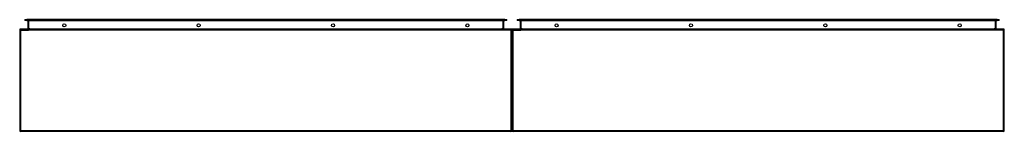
# Model space of a CAD drawing. Header units: inches. Extents: x 65.4 to 161.4, y 52.5 to 63.4.
import ezdxf

# ---------------------------------------------------------------- set-up
doc = ezdxf.new("R2010")
doc.units = ezdxf.units.IN
doc.header["$MEASUREMENT"] = 0
doc.layers.add('Visible Edges(ANSI)', color=7, linetype='Continuous', lineweight=25)
doc.layers.add('Visible Tangent Edges(ANSI)', color=7, linetype='Continuous', lineweight=25)

msp = doc.modelspace()

# ---------------------------------------------------------------- linework, layer by layer
at = {"layer": 'Visible Edges(ANSI)'}
for p, q in [((65.927, 63.372), (66.123, 63.372)), ((65.927, 63.372), (65.927, 63.304)), ((112.706, 63.372), (66.123, 63.372)), ((112.706, 63.372), (112.903, 63.372)), ((112.903, 63.304), (112.903, 63.372)), ((113.927, 63.372), (114.123, 63.372)), ((113.927, 63.372), (113.927, 63.304)), ((160.706, 63.372), (114.123, 63.372)), ((160.706, 63.372), (160.903, 63.372)), ((160.903, 63.304), (160.903, 63.372)), ((113.316, 62.456), (65.514, 62.456)), ((66.123, 63.304), (65.927, 63.304)), ((66.123, 63.304), (112.706, 63.304)), ((66.213, 63.273), (66.213, 62.487)), ((112.617, 62.487), (112.617, 63.273)), ((112.903, 63.304), (112.706, 63.304)), ((161.316, 62.456), (113.514, 62.456)), ((114.123, 63.304), (113.927, 63.304)), ((114.123, 63.304), (160.706, 63.304)), ((114.213, 63.273), (114.213, 62.487)), ((160.617, 62.487), (160.617, 63.273)), ((160.903, 63.304), (160.706, 63.304)), ((65.415, 62.357), (65.415, 52.555)), ((113.415, 52.555), (113.415, 62.357)), ((113.415, 62.357), (113.415, 52.555)), ((161.415, 52.555), (161.415, 62.357)), ((113.316, 52.456), (65.514, 52.456)), ((161.316, 52.456), (113.514, 52.456))]:
    msp.add_line(p, q, dxfattribs=at)
for centre in [(69.763, 62.812), (82.864, 62.812), (95.965, 62.812), (109.066, 62.812), (117.763, 62.812), (130.864, 62.812), (143.965, 62.812), (157.066, 62.812)]:
    msp.add_circle(centre, 0.145, dxfattribs=at)
for centre, radius, start, end in [((65.514, 62.357), 0.099, 90, 180), ((66.182, 63.273), 0.031, 0, 90), ((66.182, 62.487), 0.031, 270, 0), ((112.648, 63.273), 0.031, 90, 180), ((112.648, 62.487), 0.031, 180, 270), ((113.316, 62.357), 0.099, 0, 90), ((113.514, 62.357), 0.099, 90, 180), ((114.182, 63.273), 0.031, 0, 90), ((114.182, 62.487), 0.031, 270, 0), ((160.648, 63.273), 0.031, 90, 180), ((160.648, 62.487), 0.031, 180, 270), ((161.316, 62.357), 0.099, 0, 90), ((65.514, 52.555), 0.099, 180, 270), ((113.316, 52.555), 0.099, 270, 0), ((113.514, 52.555), 0.099, 180, 270), ((161.316, 52.555), 0.099, 270, 0)]:
    msp.add_arc(centre, radius, start, end, dxfattribs=at)
at = {"layer": 'Visible Tangent Edges(ANSI)'}
for p, q in [((66.123, 63.304), (66.123, 63.372)), ((112.706, 63.372), (112.706, 63.304)), ((114.123, 63.304), (114.123, 63.372)), ((160.706, 63.372), (160.706, 63.304)), ((65.514, 62.357), (65.514, 62.456)), ((66.312, 63.273), (66.213, 63.273)), ((66.213, 62.487), (66.312, 62.487)), ((66.312, 63.304), (66.312, 63.273)), ((66.312, 62.487), (66.312, 63.273)), ((66.312, 63.273), (66.413, 63.273)), ((66.312, 62.487), (66.312, 62.456)), ((66.413, 62.487), (66.312, 62.487)), ((112.417, 63.273), (66.413, 63.273)), ((66.413, 62.487), (112.417, 62.487)), ((112.417, 63.273), (112.518, 63.273)), ((112.518, 62.487), (112.417, 62.487)), ((112.518, 63.304), (112.518, 63.273)), ((112.617, 63.273), (112.518, 63.273)), ((112.518, 63.273), (112.518, 62.487)), ((112.518, 62.487), (112.518, 62.456)), ((112.518, 62.487), (112.617, 62.487)), ((113.316, 62.456), (113.316, 62.357)), ((113.514, 62.357), (113.514, 62.456)), ((114.312, 63.273), (114.213, 63.273)), ((114.213, 62.487), (114.312, 62.487)), ((114.312, 63.304), (114.312, 63.273)), ((114.312, 62.487), (114.312, 63.273)), ((114.312, 63.273), (114.413, 63.273)), ((114.312, 62.487), (114.312, 62.456)), ((114.413, 62.487), (114.312, 62.487)), ((160.417, 63.273), (114.413, 63.273)), ((114.413, 62.487), (160.417, 62.487)), ((160.417, 63.273), (160.518, 63.273)), ((160.518, 62.487), (160.417, 62.487)), ((160.518, 63.304), (160.518, 63.273)), ((160.617, 63.273), (160.518, 63.273)), ((160.518, 63.273), (160.518, 62.487)), ((160.518, 62.487), (160.518, 62.456)), ((160.518, 62.487), (160.617, 62.487)), ((161.316, 62.456), (161.316, 62.357)), ((65.514, 62.357), (65.415, 62.357)), ((65.514, 52.555), (65.514, 62.357)), ((65.514, 62.357), (66.281, 62.357)), ((113.316, 62.357), (66.281, 62.357)), ((113.415, 62.357), (113.316, 62.357)), ((113.316, 62.357), (113.316, 52.555)), ((113.514, 62.357), (113.415, 62.357)), ((113.514, 52.555), (113.514, 62.357)), ((113.514, 62.357), (114.281, 62.357)), ((161.316, 62.357), (114.281, 62.357)), ((161.415, 62.357), (161.316, 62.357)), ((161.316, 62.357), (161.316, 52.555)), ((65.415, 52.555), (65.514, 52.555)), ((65.514, 52.456), (65.514, 52.555)), ((65.514, 52.555), (113.316, 52.555)), ((113.316, 52.555), (113.415, 52.555)), ((113.316, 52.555), (113.316, 52.456)), ((113.415, 52.555), (113.514, 52.555)), ((113.514, 52.456), (113.514, 52.555)), ((113.514, 52.555), (161.316, 52.555)), ((161.316, 52.555), (161.415, 52.555)), ((161.316, 52.555), (161.316, 52.456))]:
    msp.add_line(p, q, dxfattribs=at)

doc.saveas('drawing.dxf')
